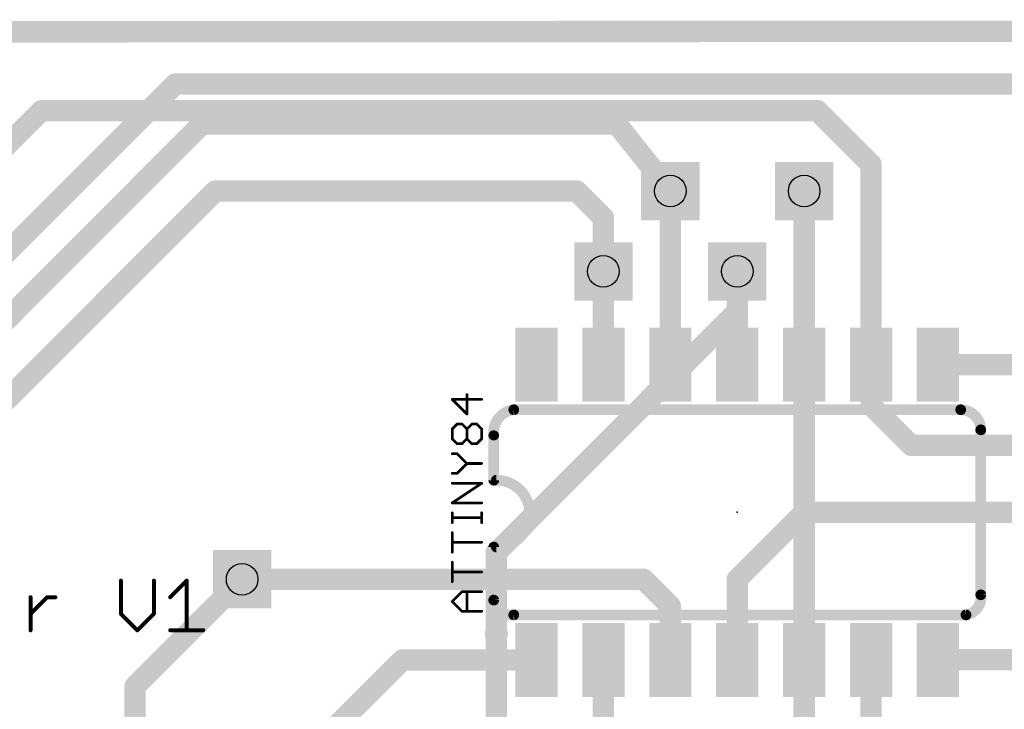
# Model space of a CAD drawing. Extents: x -0.6 to 56.6, y -0.1 to 45.4.
# Tile 6 of 11: x 9.2 to 27.9, y 32.3 to 45.4. Entities that reach past the tile are written whole.
import ezdxf

# ---------------------------------------------------------------- set-up
doc = ezdxf.new("R2010")
doc.units = 0
for name, color, linetype in [('1', 14, 'CONTINUOUS'), ('16', 174, 'CONTINUOUS'), ('18', 94, 'CONTINUOUS'), ('20', 178, 'CONTINUOUS'), ('21', 250, 'CONTINUOUS'), ('23', 178, 'CONTINUOUS'), ('25', 250, 'CONTINUOUS'), ('27', 250, 'CONTINUOUS'), ('29', 250, 'CONTINUOUS'), ('31', 250, 'CONTINUOUS'), ('44', 250, 'CONTINUOUS'), ('51', 250, 'CONTINUOUS')]:
    doc.layers.add(name, color=color, linetype=linetype)

# ---------------------------------------------------------------- blocks, each defined once
blk = doc.blocks.new('RECT')
blk.add_solid([(-0.5, -0.5), (0.5, -0.5), (-0.5, 0.5), (0.5, 0.5)])
blk = doc.blocks.new('SQUAREV')
blk.add_solid([(-0.5, -0.5), (0.5, -0.5), (-0.5, 0.5), (0.5, 0.5)])
blk = doc.blocks.new('ROUNDV')
at = {"const_width": 0.5}
blk.add_lwpolyline([(0, -0.25, 1), (0, 0.25, 1), (0, -0.25)], format="xyb", dxfattribs=at)

msp = doc.modelspace()

# ---------------------------------------------------------------- linework, layer by layer
at = {"layer": '1', "const_width": 0.4064}
for points in [[(56.388, 45.212), (-0.396, 45.179)], [(2.54, 36.576), (9.652, 43.688)], [(9.652, 43.688), (24.384, 43.688)], [(24.384, 43.688), (25.4, 42.672)], [(25.4, 42.672), (25.4, 38.868)], [(21.59, 42.164), (21.59, 38.868)], [(24.13, 38.868), (24.13, 42.164)], [(20.32, 38.868), (20.32, 40.64)], [(22.86, 38.868), (22.86, 40.64)], [(25.4, 38.868), (25.4, 38.1)], [(26.67, 38.868), (28.708, 38.868)], [(25.4, 38.1), (26.162, 37.338)], [(26.162, 37.338), (30.226, 37.338)], [(24.13, 36.068), (22.86, 34.798)], [(34.29, 36.068), (24.13, 36.068)], [(13.462, 34.798), (21.082, 34.798)], [(21.59, 34.29), (21.082, 34.798)], [(22.86, 34.798), (22.86, 33.268)], [(21.59, 33.268), (21.59, 34.29)], [(16.504, 33.268), (14.986, 31.75)], [(19.05, 33.268), (16.504, 33.268)], [(20.32, 33.268), (20.32, 31.496)], [(25.4, 31.242), (25.4, 33.268)], [(26.676, 33.274), (26.67, 33.268)], [(38.862, 33.274), (26.676, 33.274)]]:
    msp.add_lwpolyline(points, dxfattribs=at)
at = {"layer": '1', "const_width": 0.2032}
for points in [[(9.652, 43.7896, 1), (9.652, 43.5864)], [(9.7238, 43.6162, 1), (9.5802, 43.7598)], [(24.4558, 43.7598, 1), (24.3122, 43.6162)], [(24.384, 43.5864, 1), (24.384, 43.7896)], [(25.5016, 42.672, 1), (25.2984, 42.672)], [(25.3282, 42.6002, 1), (25.4718, 42.7438)], [(21.6916, 42.164, 1), (21.4884, 42.164)], [(24.2316, 42.164, 1), (24.0284, 42.164)], [(20.4216, 40.64, 1), (20.2184, 40.64)], [(22.9616, 40.64, 1), (22.7584, 40.64)], [(25.5016, 38.868, 1), (25.2984, 38.868)], [(26.67, 38.9696, 1), (26.67, 38.7664)], [(20.2184, 38.868, 1), (20.4216, 38.868)], [(21.4884, 38.868, 1), (21.6916, 38.868)], [(22.7584, 38.868, 1), (22.9616, 38.868)], [(24.0284, 38.868, 1), (24.2316, 38.868)], [(25.2984, 38.868, 1), (25.5016, 38.868)], [(25.2984, 38.1, 1), (25.5016, 38.1)], [(25.4718, 38.1718, 1), (25.3282, 38.0282)], [(26.162, 37.4396, 1), (26.162, 37.2364)], [(26.0902, 37.2662, 1), (26.2338, 37.4098)], [(24.13, 36.1696, 1), (24.13, 35.9664)], [(24.2018, 35.9962, 1), (24.0582, 36.1398)], [(13.462, 34.8996, 1), (13.462, 34.6964)], [(21.1538, 34.8698, 1), (21.0102, 34.7262)], [(21.082, 34.6964, 1), (21.082, 34.8996)], [(22.9616, 34.798, 1), (22.7584, 34.798)], [(22.7882, 34.8698, 1), (22.9318, 34.7262)], [(21.6916, 34.29, 1), (21.4884, 34.29)], [(21.5182, 34.2182, 1), (21.6618, 34.3618)], [(16.504, 33.3696, 1), (16.504, 33.1664)], [(16.5758, 33.1962, 1), (16.4322, 33.3398)], [(19.05, 33.1664, 1), (19.05, 33.3696)], [(20.4216, 33.268, 1), (20.2184, 33.268)], [(25.5016, 33.268, 1), (25.2984, 33.268)], [(26.676, 33.3756, 1), (26.676, 33.1724)], [(26.7478, 33.2022, 1), (26.6042, 33.3458)], [(21.4884, 33.268, 1), (21.6916, 33.268)], [(22.7584, 33.268, 1), (22.9616, 33.268)], [(26.5982, 33.3398, 1), (26.7418, 33.1962)]]:
    msp.add_lwpolyline(points, format="xyb", dxfattribs=at)
at = {"layer": '16', "const_width": 0.4064}
for points in [[(56.388, 45.212), (-0.396, 45.179)], [(4.719, 36.723), (12.192, 44.196)], [(12.192, 44.196), (39.37, 44.196)], [(12.7, 43.434), (5.577, 36.311)], [(12.7, 43.434), (20.574, 43.434)], [(20.574, 43.434), (21.59, 42.164)], [(12.954, 42.164), (6.6, 35.81)], [(19.812, 42.164), (12.954, 42.164)], [(20.32, 41.656), (19.812, 42.164)], [(24.13, 42.164), (24.13, 28.265)], [(20.32, 40.64), (20.32, 41.656)], [(22.86, 39.878), (22.86, 40.64)], [(18.288, 35.306), (22.86, 39.878)], [(18.288, 25.654), (18.288, 35.306)], [(11.43, 32.766), (13.462, 34.798)], [(11.43, 19.05), (11.43, 32.766)]]:
    msp.add_lwpolyline(points, dxfattribs=at)
at = {"layer": '16', "const_width": 0.2032}
for points in [[(12.192, 44.2976, 1), (12.192, 44.0944)], [(12.2638, 44.1242, 1), (12.1202, 44.2678)], [(12.7, 43.5356, 1), (12.7, 43.3324)], [(12.7718, 43.3622, 1), (12.6282, 43.5058)], [(20.6533, 43.4975, 1), (20.4947, 43.3705)], [(20.574, 43.3324, 1), (20.574, 43.5356)], [(12.954, 42.2656, 1), (12.954, 42.0624)], [(13.0258, 42.0922, 1), (12.8822, 42.2358)], [(19.8838, 42.2358, 1), (19.7402, 42.0922)], [(19.812, 42.0624, 1), (19.812, 42.2656)], [(21.5107, 42.1005, 1), (21.6693, 42.2275)], [(24.2316, 42.164, 1), (24.0284, 42.164)], [(20.4216, 41.656, 1), (20.2184, 41.656)], [(20.2482, 41.5842, 1), (20.3918, 41.7278)], [(22.9616, 40.64, 1), (22.7584, 40.64)], [(20.2184, 40.64, 1), (20.4216, 40.64)], [(22.9318, 39.8062, 1), (22.7882, 39.9498)], [(22.7584, 39.878, 1), (22.9616, 39.878)], [(18.3896, 35.306, 1), (18.1864, 35.306)], [(18.2162, 35.3778, 1), (18.3598, 35.2342)], [(13.5338, 34.7262, 1), (13.3902, 34.8698)], [(11.5316, 32.766, 1), (11.3284, 32.766)], [(11.3582, 32.8378, 1), (11.5018, 32.6942)]]:
    msp.add_lwpolyline(points, format="xyb", dxfattribs=at)
at = {"layer": '20', "const_width": 0.254}
msp.add_lwpolyline([(56.388, 45.212), (-0.462, 45.245)], dxfattribs=at)
at = {"layer": '21'}
for points, const_width in [([(18.6182, 38.0143, 0.4143), (18.2372, 37.5333)], 0.2032), ([(18.6182, 38.0651, 1), (18.6182, 37.9635)], 0.1016), ([(18.624, 37.9638, 1), (18.6124, 38.0648)], 0.1016), ([(27.4828, 37.6333, 0.4144), (27.1018, 38.0143)], 0.2032), ([(27.1018, 38.0651, 1), (27.1018, 37.9635)], 0.1016), ([(27.1018, 37.9635, 1), (27.1018, 38.0651)], 0.1016), ([(18.288, 37.5206, 1), (18.1864, 37.5206)], 0.1016), ([(18.1867, 37.5274, 1), (18.2877, 37.5392)], 0.1016), ([(27.5336, 37.6333, 1), (27.432, 37.6333)], 0.1016), ([(27.432, 37.6333, 1), (27.5336, 37.6333)], 0.1016), ([(18.1864, 36.6776, 1), (18.288, 36.6776)], 0.1016), ([(18.288, 35.4076, 1), (18.288, 36.6776)], 0.2032), ([(18.288, 36.7284, 1), (18.288, 36.6268)], 0.1016), ([(18.288, 35.4076, 1), (18.1864, 35.4076)], 0.1016), ([(18.288, 35.4584, 1), (18.288, 35.3568)], 0.1016), ([(27.2018, 34.1217, 0.4142), (27.4828, 34.5027)], 0.2032), ([(27.533, 34.5103, 1), (27.4326, 34.4951)], 0.1016), ([(18.2372, 34.4027, 0.4145), (18.6182, 34.1217)], 0.2032), ([(18.2874, 34.4103, 1), (18.187, 34.3951)], 0.1016), ([(18.1864, 34.4027, 1), (18.288, 34.4027)], 0.1016), ([(27.432, 34.5027, 1), (27.5336, 34.5027)], 0.1016), ([(18.6182, 34.1725, 1), (18.6182, 34.0709)], 0.1016), ([(18.6258, 34.0715, 1), (18.6106, 34.1719)], 0.1016), ([(27.1942, 34.1719, 1), (27.2094, 34.0715)], 0.1016), ([(27.2018, 34.0709, 1), (27.2018, 34.1725)], 0.1016), ([(18.288, 33.6474, 1), (18.288, 33.8658, 1), (18.288, 33.6474)], 0.2185)]:
    msp.add_lwpolyline(points, format="xyb", dxfattribs=dict(at, const_width=const_width))
at = {"layer": '21', "const_width": 0.2032}
for points in [[(27.1018, 38.0143), (18.6182, 38.0143)], [(18.2372, 37.5206), (18.2372, 36.6776)], [(27.4828, 34.5027), (27.4828, 37.6333)], [(18.2372, 34.4027), (18.2372, 35.4076)], [(18.6182, 34.1217), (27.2018, 34.1217)]]:
    msp.add_lwpolyline(points, dxfattribs=at)
at = {"layer": '23'}
msp.add_point((22.86, 36.068), dxfattribs=at)
at = {"layer": '25', "const_width": 0.0762}
for points in [[(11.1604, 34.7707), (11.1604, 34.1436)], [(11.7875, 34.1436), (11.7875, 34.7707)], [(12.096, 34.4572), (12.4095, 34.7707)], [(12.4095, 34.7707), (12.4095, 33.8301)], [(9.4453, 33.8301), (9.4453, 34.4572)], [(9.4453, 34.1436), (9.7589, 34.4572)], [(9.7589, 34.4572), (9.9156, 34.4572)], [(11.1604, 34.1436), (11.474, 33.8301)], [(11.474, 33.8301), (11.7875, 34.1436)], [(12.096, 33.8301), (12.723, 33.8301)]]:
    msp.add_lwpolyline(points, dxfattribs=at)
at = {"layer": '25', "const_width": 0.0381}
for points in [[(11.1795, 34.7707, 1), (11.1414, 34.7707)], [(11.8066, 34.7707, 1), (11.7685, 34.7707)], [(12.4285, 34.7707, 1), (12.3904, 34.7707)], [(12.423, 34.7572, 1), (12.396, 34.7842)], [(9.4644, 34.4572, 1), (9.4263, 34.4572)], [(9.7589, 34.4762, 1), (9.7589, 34.4381)], [(9.7723, 34.4437, 1), (9.7454, 34.4706)], [(9.9156, 34.4381, 1), (9.9156, 34.4762)], [(12.0825, 34.4706, 1), (12.1094, 34.4437)], [(9.4319, 34.1571, 1), (9.4588, 34.1302)], [(11.1739, 34.1571, 1), (11.147, 34.1302)], [(11.1414, 34.1436, 1), (11.1795, 34.1436)], [(11.7685, 34.1436, 1), (11.8066, 34.1436)], [(11.801, 34.1302, 1), (11.774, 34.1571)], [(9.4263, 33.8301, 1), (9.4644, 33.8301)], [(11.4605, 33.8436, 1), (11.4874, 33.8166)], [(11.4605, 33.8166, 1), (11.4874, 33.8436)], [(12.096, 33.8492, 1), (12.096, 33.8111)], [(12.3904, 33.8301, 1), (12.4285, 33.8301)], [(12.723, 33.8111, 1), (12.723, 33.8492)]]:
    msp.add_lwpolyline(points, format="xyb", dxfattribs=at)
at = {"layer": '27', "const_width": 0.0508}
for points in [[(17.729, 37.9305), (17.729, 38.3033)], [(18.0086, 38.2101), (17.4493, 38.2101)], [(17.4493, 38.2101), (17.729, 37.9305)], [(17.4493, 37.6488), (17.5425, 37.742)], [(17.5425, 37.742), (17.6358, 37.742)], [(17.6358, 37.742), (17.729, 37.6488)], [(17.729, 37.6488), (17.8222, 37.742)], [(17.8222, 37.742), (17.9154, 37.742)], [(17.9154, 37.742), (18.0086, 37.6488)], [(17.4493, 37.4624), (17.4493, 37.6488)], [(17.729, 37.4624), (17.729, 37.6488)], [(18.0086, 37.6488), (18.0086, 37.4624)], [(17.5425, 37.3692), (17.4493, 37.4624)], [(17.6358, 37.3692), (17.5425, 37.3692)], [(17.729, 37.4624), (17.6358, 37.3692)], [(17.8222, 37.3692), (17.729, 37.4624)], [(17.9154, 37.3692), (17.8222, 37.3692)], [(18.0086, 37.4624), (17.9154, 37.3692)], [(17.5425, 37.1807), (17.4493, 37.1807)], [(17.729, 36.9943), (17.5425, 37.1807)], [(17.5425, 36.8078), (17.729, 36.9943)], [(17.729, 36.9943), (18.0086, 36.9943)], [(17.4493, 36.8078), (17.5425, 36.8078)], [(17.4493, 36.2465), (18.0086, 36.6194)], [(18.0086, 36.6194), (17.4493, 36.6194)], [(18.0086, 36.2465), (17.4493, 36.2465)], [(17.4493, 35.8723), (17.4493, 36.0588)], [(18.0086, 35.8723), (18.0086, 36.0588)], [(18.0086, 35.9655), (17.4493, 35.9655)], [(17.4493, 35.311), (17.4493, 35.6839)], [(18.0086, 35.4974), (17.4493, 35.4974)], [(17.4493, 34.7497), (17.4493, 35.1226)], [(18.0086, 34.9361), (17.4493, 34.9361)], [(17.4493, 34.3748), (17.6358, 34.5613)], [(17.6358, 34.5613), (18.0086, 34.5613)], [(17.729, 34.1884), (17.729, 34.5613)], [(17.6358, 34.1884), (17.4493, 34.3748)], [(18.0086, 34.1884), (17.6358, 34.1884)]]:
    msp.add_lwpolyline(points, dxfattribs=at)
at = {"layer": '27', "const_width": 0.0254}
for points in [[(17.7417, 38.3033, 1), (17.7163, 38.3033)], [(17.4493, 38.2228, 1), (17.4493, 38.1974)], [(17.4583, 38.2191, 1), (17.4403, 38.2011)], [(18.0086, 38.1974, 1), (18.0086, 38.2228)], [(17.7163, 37.9305, 1), (17.7417, 37.9305)], [(17.72, 37.9215, 1), (17.7379, 37.9394)], [(17.5425, 37.7547, 1), (17.5425, 37.7293)], [(17.5515, 37.733, 1), (17.5336, 37.751)], [(17.6447, 37.751, 1), (17.6268, 37.733)], [(17.6358, 37.7293, 1), (17.6358, 37.7547)], [(17.8222, 37.7547, 1), (17.8222, 37.7293)], [(17.8312, 37.733, 1), (17.8132, 37.751)], [(17.9244, 37.751, 1), (17.9064, 37.733)], [(17.9154, 37.7293, 1), (17.9154, 37.7547)], [(17.462, 37.6488, 1), (17.4366, 37.6488)], [(17.4403, 37.6578, 1), (17.4583, 37.6398)], [(17.7417, 37.6488, 1), (17.7163, 37.6488)], [(17.72, 37.6578, 1), (17.7379, 37.6398)], [(17.72, 37.6398, 1), (17.7379, 37.6578)], [(18.0213, 37.6488, 1), (17.9959, 37.6488)], [(17.9996, 37.6398, 1), (18.0176, 37.6578)], [(17.4583, 37.4713, 1), (17.4403, 37.4534)], [(17.4366, 37.4624, 1), (17.462, 37.4624)], [(17.5425, 37.3819, 1), (17.5425, 37.3565)], [(17.5336, 37.3602, 1), (17.5515, 37.3781)], [(17.6268, 37.3781, 1), (17.6447, 37.3602)], [(17.6358, 37.3565, 1), (17.6358, 37.3819)], [(17.7379, 37.4713, 1), (17.72, 37.4534)], [(17.7163, 37.4624, 1), (17.7417, 37.4624)], [(17.7379, 37.4534, 1), (17.72, 37.4713)], [(17.8222, 37.3819, 1), (17.8222, 37.3565)], [(17.8132, 37.3602, 1), (17.8312, 37.3781)], [(17.9064, 37.3781, 1), (17.9244, 37.3602)], [(17.9154, 37.3565, 1), (17.9154, 37.3819)], [(17.9959, 37.4624, 1), (18.0213, 37.4624)], [(18.0176, 37.4534, 1), (17.9996, 37.4713)], [(17.4493, 37.1934, 1), (17.4493, 37.168)], [(17.5515, 37.1897, 1), (17.5336, 37.1717)], [(17.5425, 37.168, 1), (17.5425, 37.1934)], [(17.729, 37.007, 1), (17.729, 36.9816)], [(17.7379, 36.9853, 1), (17.72, 37.0032)], [(17.72, 36.9853, 1), (17.7379, 37.0032)], [(18.0086, 36.9816, 1), (18.0086, 37.007)], [(17.4493, 36.8205, 1), (17.4493, 36.7951)], [(17.5336, 36.8168, 1), (17.5515, 36.7989)], [(17.5425, 36.7951, 1), (17.5425, 36.8205)], [(17.4493, 36.6321, 1), (17.4493, 36.6067)], [(18.0156, 36.6088, 1), (18.0016, 36.63)], [(18.0086, 36.6067, 1), (18.0086, 36.6321)], [(17.4493, 36.2592, 1), (17.4493, 36.2338)], [(17.4423, 36.2571, 1), (17.4564, 36.236)], [(18.0086, 36.2338, 1), (18.0086, 36.2592)], [(17.462, 36.0588, 1), (17.4366, 36.0588)], [(18.0213, 36.0588, 1), (17.9959, 36.0588)], [(17.4493, 35.9782, 1), (17.4493, 35.9528)], [(17.4366, 35.8723, 1), (17.462, 35.8723)], [(17.9959, 35.8723, 1), (18.0213, 35.8723)], [(18.0086, 35.9528, 1), (18.0086, 35.9782)], [(17.462, 35.6839, 1), (17.4366, 35.6839)], [(17.4493, 35.5101, 1), (17.4493, 35.4847)], [(18.0086, 35.4847, 1), (18.0086, 35.5101)], [(17.4366, 35.311, 1), (17.462, 35.311)], [(17.462, 35.1226, 1), (17.4366, 35.1226)], [(17.4493, 34.9488, 1), (17.4493, 34.9234)], [(18.0086, 34.9234, 1), (18.0086, 34.9488)], [(17.4366, 34.7497, 1), (17.462, 34.7497)], [(17.6358, 34.574, 1), (17.6358, 34.5485)], [(17.6447, 34.5523, 1), (17.6268, 34.5702)], [(17.7417, 34.5613, 1), (17.7163, 34.5613)], [(18.0086, 34.5485, 1), (18.0086, 34.574)], [(17.4583, 34.3838, 1), (17.4403, 34.3658)], [(17.4403, 34.3838, 1), (17.4583, 34.3658)], [(17.6358, 34.2011, 1), (17.6358, 34.1757)], [(17.6268, 34.1794, 1), (17.6447, 34.1974)], [(18.0086, 34.1757, 1), (18.0086, 34.2011)], [(17.7163, 34.1884, 1), (17.7417, 34.1884)]]:
    msp.add_lwpolyline(points, format="xyb", dxfattribs=at)
at = {"layer": '44'}
for centre in [(21.59, 42.164), (24.13, 42.164), (20.32, 40.64), (22.86, 40.64), (13.462, 34.798)]:
    msp.add_circle(centre, 0.3, dxfattribs=at)

# ---------------------------------------------------------------- block references
at = {"layer": '1', "xscale": 0.6, "yscale": 1.2}
for p in [(19.05, 38.868), (20.32, 38.868), (21.59, 38.868), (22.86, 38.868), (24.13, 38.868), (25.4, 38.868), (26.67, 38.868), (19.05, 33.268), (20.32, 33.268), (21.59, 33.268), (22.86, 33.268), (24.13, 33.268), (25.4, 33.268), (26.67, 33.268)]:
    msp.add_blockref('RECT', p, dxfattribs=at)
at = {"layer": '18', "xscale": 1.108, "yscale": 1.108}
for name, p in [('SQUAREV', (21.59, 42.164)), ('ROUNDV', (21.59, 42.164)), ('ROUNDV', (21.59, 42.164)), ('ROUNDV', (21.59, 42.164)), ('ROUNDV', (21.59, 42.164)), ('ROUNDV', (21.59, 42.164)), ('ROUNDV', (21.59, 42.164)), ('ROUNDV', (21.59, 42.164)), ('ROUNDV', (21.59, 42.164)), ('ROUNDV', (21.59, 42.164)), ('ROUNDV', (21.59, 42.164)), ('ROUNDV', (21.59, 42.164)), ('ROUNDV', (21.59, 42.164)), ('ROUNDV', (21.59, 42.164)), ('ROUNDV', (21.59, 42.164)), ('SQUAREV', (21.59, 42.164)), ('SQUAREV', (24.13, 42.164)), ('ROUNDV', (24.13, 42.164)), ('ROUNDV', (24.13, 42.164)), ('ROUNDV', (24.13, 42.164)), ('ROUNDV', (24.13, 42.164)), ('ROUNDV', (24.13, 42.164)), ('ROUNDV', (24.13, 42.164)), ('ROUNDV', (24.13, 42.164)), ('ROUNDV', (24.13, 42.164)), ('ROUNDV', (24.13, 42.164)), ('ROUNDV', (24.13, 42.164)), ('ROUNDV', (24.13, 42.164)), ('ROUNDV', (24.13, 42.164)), ('ROUNDV', (24.13, 42.164)), ('ROUNDV', (24.13, 42.164)), ('SQUAREV', (24.13, 42.164)), ('SQUAREV', (20.32, 40.64)), ('ROUNDV', (20.32, 40.64)), ('ROUNDV', (20.32, 40.64)), ('ROUNDV', (20.32, 40.64)), ('ROUNDV', (20.32, 40.64)), ('ROUNDV', (20.32, 40.64)), ('ROUNDV', (20.32, 40.64)), ('ROUNDV', (20.32, 40.64)), ('ROUNDV', (20.32, 40.64)), ('ROUNDV', (20.32, 40.64)), ('ROUNDV', (20.32, 40.64)), ('ROUNDV', (20.32, 40.64)), ('ROUNDV', (20.32, 40.64)), ('ROUNDV', (20.32, 40.64)), ('ROUNDV', (20.32, 40.64)), ('SQUAREV', (20.32, 40.64)), ('SQUAREV', (22.86, 40.64)), ('ROUNDV', (22.86, 40.64)), ('ROUNDV', (22.86, 40.64)), ('ROUNDV', (22.86, 40.64)), ('ROUNDV', (22.86, 40.64)), ('ROUNDV', (22.86, 40.64)), ('ROUNDV', (22.86, 40.64)), ('ROUNDV', (22.86, 40.64)), ('ROUNDV', (22.86, 40.64)), ('ROUNDV', (22.86, 40.64)), ('ROUNDV', (22.86, 40.64)), ('ROUNDV', (22.86, 40.64)), ('ROUNDV', (22.86, 40.64)), ('ROUNDV', (22.86, 40.64)), ('ROUNDV', (22.86, 40.64)), ('SQUAREV', (22.86, 40.64)), ('SQUAREV', (13.462, 34.798)), ('ROUNDV', (13.462, 34.798)), ('ROUNDV', (13.462, 34.798)), ('ROUNDV', (13.462, 34.798)), ('ROUNDV', (13.462, 34.798)), ('ROUNDV', (13.462, 34.798)), ('ROUNDV', (13.462, 34.798)), ('ROUNDV', (13.462, 34.798)), ('ROUNDV', (13.462, 34.798)), ('ROUNDV', (13.462, 34.798)), ('ROUNDV', (13.462, 34.798)), ('ROUNDV', (13.462, 34.798)), ('ROUNDV', (13.462, 34.798)), ('ROUNDV', (13.462, 34.798)), ('ROUNDV', (13.462, 34.798)), ('SQUAREV', (13.462, 34.798))]:
    msp.add_blockref(name, p, dxfattribs=at)
at = {"layer": '29', "xscale": 0.8032, "yscale": 1.4032}
for p in [(19.05, 38.868), (20.32, 38.868), (21.59, 38.868), (22.86, 38.868), (24.13, 38.868), (25.4, 38.868), (26.67, 38.868), (19.05, 33.268), (20.32, 33.268), (21.59, 33.268), (22.86, 33.268), (24.13, 33.268), (25.4, 33.268), (26.67, 33.268)]:
    msp.add_blockref('RECT', p, dxfattribs=at)
at = {"layer": '31', "xscale": 0.6, "yscale": 1.2}
for p in [(19.05, 38.868), (20.32, 38.868), (21.59, 38.868), (22.86, 38.868), (24.13, 38.868), (25.4, 38.868), (26.67, 38.868), (19.05, 33.268), (20.32, 33.268), (21.59, 33.268), (22.86, 33.268), (24.13, 33.268), (25.4, 33.268), (26.67, 33.268)]:
    msp.add_blockref('RECT', p, dxfattribs=at)
at = {"layer": '51', "xscale": 0.508}
for p, yscale in [((19.05, 38.8938), 1.0795), ((20.32, 38.862), 1.016), ((21.59, 38.862), 1.016), ((22.86, 38.862), 1.016), ((24.13, 38.862), 1.016), ((25.4, 38.862), 1.016), ((26.67, 38.862), 1.016), ((19.05, 33.2803), 1.0287), ((20.32, 33.2803), 1.0287), ((21.59, 33.2803), 1.0287), ((22.86, 33.2803), 1.0287), ((24.13, 33.2803), 1.0287), ((25.4, 33.2803), 1.0287), ((26.67, 33.2803), 1.0287)]:
    msp.add_blockref('RECT', p, dxfattribs=dict(at, yscale=yscale))

doc.saveas('drawing.dxf')
